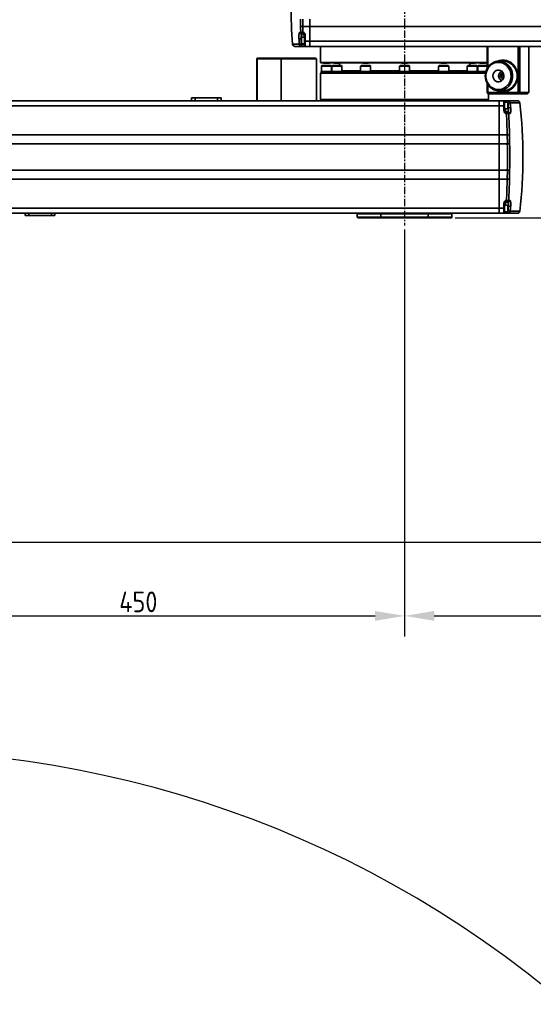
# Model space of a CAD drawing. Header units: millimetres. Extents: x 13873 to 18697, y 1443 to 6366.
# Tile 21 of 28: x 15798 to 16232, y 4175 to 5007. Entities that reach past the tile are written whole.
import ezdxf

# ---------------------------------------------------------------- set-up
doc = ezdxf.new("R2010")
doc.units = ezdxf.units.MM
doc.header["$PDSIZE"] = -1
doc.linetypes.add('CENTER', pattern=[10.16, 6.35, -1.27, 1.27, -1.27])
doc.styles.add('标准汉字', font='gbenor.shx', dxfattribs={"bigfont": 'gbcbig.shx'})
doc.dimstyles.new('ISO-25', dxfattribs={"dimscale": 5, "dimtxt": 3.5, "dimasz": 5, "dimexe": 3.5, "dimexo": 0.625, "dimtad": 1, "dimdec": 1, "dimdsep": 46, "dimtxsty": '标准汉字', "dimcen": 2.5, "dimclrd": 1, "dimclre": 1, "dimadec": 0, "dimazin": 0, "dimtfac": 1, "dimtdec": 1, "dimtmove": 1, "dimatfit": 3, "dimfxl": 1, "dimarcsym": 0})

# ---------------------------------------------------------------- blocks, each defined once
blk = doc.blocks.new('*D58')
at = {"color": 1, "lineweight": -2, "transparency": 16777216}
for p, q in [((16123.47, 4830.11), (16123.47, 4485.87)), ((15673.47, 4553.72), (15673.47, 4485.87)), ((15698.47, 4503.37), (16098.47, 4503.37))]:
    blk.add_line(p, q, dxfattribs=at)
at = {"color": 1, "transparency": 16777216}
for points in [[(15698.47, 4507.53), (15698.47, 4499.2), (15673.47, 4503.37)], [(16098.47, 4507.53), (16098.47, 4499.2), (16123.47, 4503.37)]]:
    blk.add_solid(points, dxfattribs=at)
at = {"layer": 'Defpoints', "color": 0, "transparency": 16777216}
for p in [(16123.47, 4833.24), (15673.47, 4556.85), (16123.47, 4503.37)]:
    blk.add_point(p, dxfattribs=at)
at = {"color": 0, "transparency": 16777216, "insert": (15898.47, 4515.24), "char_height": 17.5, "attachment_point": 5, "style": '标准汉字'}
blk.add_mtext('450', dxfattribs=at)
blk = doc.blocks.new('*D59')
at = {"color": 1, "lineweight": -2, "transparency": 16777216}
for p, q in [((16123.47, 4830.11), (16123.47, 4485.87)), ((16573.47, 4714.84), (16573.47, 4485.87)), ((16148.47, 4503.37), (16548.47, 4503.37))]:
    blk.add_line(p, q, dxfattribs=at)
at = {"color": 1, "transparency": 16777216}
for points in [[(16148.47, 4507.53), (16148.47, 4499.2), (16123.47, 4503.37)], [(16548.47, 4507.53), (16548.47, 4499.2), (16573.47, 4503.37)]]:
    blk.add_solid(points, dxfattribs=at)
at = {"layer": 'Defpoints', "color": 0, "transparency": 16777216}
for p in [(16123.47, 4833.24), (16573.47, 4717.96), (16573.47, 4503.37)]:
    blk.add_point(p, dxfattribs=at)
at = {"color": 0, "transparency": 16777216, "insert": (16348.47, 4515.24), "char_height": 17.5, "attachment_point": 5, "style": '标准汉字'}
blk.add_mtext('450', dxfattribs=at)
blk = doc.blocks.new('*D60')
at = {"color": 1, "lineweight": -2, "transparency": 16777216}
for p, q in [((16166.09, 4839.79), (16312.2, 4839.79)), ((16294.7, 4590.79), (16294.7, 4814.79)), ((15764.09, 4565.79), (16312.2, 4565.79))]:
    blk.add_line(p, q, dxfattribs=at)
at = {"color": 1, "transparency": 16777216}
for points in [[(16290.53, 4814.79), (16298.86, 4814.79), (16294.7, 4839.79)], [(16290.53, 4590.79), (16298.86, 4590.79), (16294.7, 4565.79)]]:
    blk.add_solid(points, dxfattribs=at)
at = {"layer": 'Defpoints', "color": 0, "transparency": 16777216}
for p in [(16162.97, 4839.79), (16294.7, 4839.79), (15760.97, 4565.79)]:
    blk.add_point(p, dxfattribs=at)
at = {"color": 0, "transparency": 16777216, "insert": (16282.82, 4702.79), "char_height": 17.5, "attachment_point": 5, "rotation": 90, "style": '标准汉字'}
blk.add_mtext('274', dxfattribs=at)
blk = doc.blocks.new('*D61')
at = {"color": 1, "lineweight": -2, "transparency": 16777216}
for p, q in [((16260.28, 4984.79), (16312.2, 4984.79)), ((16294.7, 4864.79), (16294.7, 4959.79)), ((16166.09, 4839.79), (16312.2, 4839.79))]:
    blk.add_line(p, q, dxfattribs=at)
at = {"color": 1, "transparency": 16777216}
for points in [[(16290.53, 4959.79), (16298.86, 4959.79), (16294.7, 4984.79)], [(16290.53, 4864.79), (16298.86, 4864.79), (16294.7, 4839.79)]]:
    blk.add_solid(points, dxfattribs=at)
at = {"layer": 'Defpoints', "color": 0, "transparency": 16777216}
for p in [(16257.15, 4984.79), (16294.7, 4984.79), (16162.97, 4839.79)]:
    blk.add_point(p, dxfattribs=at)
at = {"color": 0, "transparency": 16777216, "insert": (16282.82, 4912.29), "char_height": 17.5, "attachment_point": 5, "rotation": 90, "style": '标准汉字'}
blk.add_mtext('145', dxfattribs=at)
blk = doc.blocks.new('*D62')
at = {"color": 1, "lineweight": -2, "transparency": 16777216}
for p, q in [((16506.26, 5637.18), (15382.56, 5637.18)), ((15400.06, 4590.79), (15400.06, 5612.18)), ((15500.34, 4565.79), (15382.56, 4565.79))]:
    blk.add_line(p, q, dxfattribs=at)
at = {"color": 1, "transparency": 16777216}
for points in [[(15395.89, 5612.18), (15404.22, 5612.18), (15400.06, 5637.18)], [(15395.89, 4590.79), (15404.22, 4590.79), (15400.06, 4565.79)]]:
    blk.add_solid(points, dxfattribs=at)
at = {"layer": 'Defpoints', "color": 0, "transparency": 16777216}
for p in [(15400.06, 5637.18), (16509.38, 5637.18), (15503.47, 4565.79)]:
    blk.add_point(p, dxfattribs=at)
at = {"color": 0, "transparency": 16777216, "insert": (15388.18, 5101.48), "char_height": 17.5, "attachment_point": 5, "rotation": 90, "style": '标准汉字'}
blk.add_mtext('1071', dxfattribs=at)
blk = doc.blocks.new('*D73')
at = {"color": 1, "lineweight": -2, "transparency": 16777216}
for p, q in [((16572.61, 4721.29), (16670.71, 4721.29)), ((16653.21, 4590.79), (16653.21, 4696.29)), ((15635.34, 4565.79), (16670.71, 4565.79))]:
    blk.add_line(p, q, dxfattribs=at)
at = {"color": 1, "transparency": 16777216}
for points in [[(16649.04, 4696.29), (16657.38, 4696.29), (16653.21, 4721.29)], [(16649.04, 4590.79), (16657.38, 4590.79), (16653.21, 4565.79)]]:
    blk.add_solid(points, dxfattribs=at)
at = {"layer": 'Defpoints', "color": 0, "transparency": 16777216}
for p in [(16569.48, 4721.29), (16653.21, 4721.29), (15632.22, 4565.79)]:
    blk.add_point(p, dxfattribs=at)
at = {"color": 0, "transparency": 16777216, "insert": (16641.34, 4643.54), "char_height": 17.5, "attachment_point": 5, "rotation": 90, "style": '标准汉字'}
blk.add_mtext('155.5', dxfattribs=at)

msp = doc.modelspace()

# ---------------------------------------------------------------- linework, layer by layer
at = {"color": 4, "linetype": 'CENTER'}
msp.add_line((16123.47, 5059.21), (16123.47, 4833.24), dxfattribs=at)
at = {"linetype": 'Continuous', "lineweight": 35}
for p, q in [((16035.56, 5001.86), (16035.41, 5007.85)), ((16037.37, 5007.9), (16037.52, 5001.7)), ((16043.47, 5001.7), (16043.47, 5007.9)), ((16034.84, 4996.68), (16035.7, 4996.68)), ((16037.66, 4994.79), (16036.8, 4994.79)), ((16037.52, 5001.7), (16043.47, 5001.7)), ((16037.66, 4996.54), (16038.47, 4996.54)), ((16037.66, 4996.54), (16037.66, 4994.79)), ((16038.47, 4994.79), (16037.66, 4994.79)), ((16038.47, 4994.79), (16038.47, 4996.54)), ((16038.47, 4992.54), (16038.47, 4994.79)), ((16039.47, 4994.33), (16039.47, 4989.17)), ((16633.47, 5001.7), (16043.47, 5001.7)), ((16043.47, 5001.7), (16043.47, 4989.17)), ((16028.85, 4986.63), (16034.57, 4986.63)), ((16034.22, 4991.15), (16035.97, 4991.28)), ((16034.57, 4986.63), (16036.54, 4986.79)), ((16036.27, 4992.54), (16035.97, 4992.24)), ((16035.97, 4987.34), (16035.97, 4992.24)), ((16035.97, 4987.34), (16036.27, 4987.04)), ((16038.97, 4992.54), (16036.27, 4992.54)), ((16036.27, 4992.54), (16036.27, 4987.04)), ((16036.27, 4987.04), (16038.97, 4987.04)), ((16036.52, 4987.04), (16036.54, 4986.79)), ((16036.54, 4986.79), (16036.54, 4984.79)), ((16036.54, 4986.79), (16038.47, 4986.79)), ((16038.47, 4986.79), (16038.47, 4987.04)), ((16038.47, 4984.79), (16038.47, 4986.79)), ((16039.47, 4986.79), (16038.47, 4986.79)), ((16039.47, 4992.54), (16038.97, 4992.54)), ((16038.97, 4992.54), (16038.97, 4987.04)), ((16038.97, 4987.04), (16039.47, 4987.04)), ((16039.47, 4989.17), (16043.47, 4989.17)), ((16039.47, 4989.17), (16039.47, 4984.79)), ((16043.47, 4989.17), (16633.47, 4989.17)), ((16043.47, 4984.79), (16043.47, 4989.17)), ((16036.54, 4984.79), (16030.84, 4984.79)), ((16038.47, 4984.79), (16036.54, 4984.79)), ((16039.47, 4984.79), (16043.47, 4984.79)), ((16633.47, 4984.79), (16043.47, 4984.79)), ((16052.47, 4984.79), (16052.47, 4971.29)), ((16193.13, 4965.96), (16193.13, 4984.79)), ((16193.68, 4984.79), (16193.68, 4966.91)), ((16219.55, 4945.79), (16219.55, 4984.79)), ((16220.86, 4984.79), (16220.86, 4945.79)), ((16228.47, 4946.05), (16228.47, 4984.79)), ((15998.97, 4974.79), (15998.47, 4974.29)), ((15998.47, 4974.29), (15998.97, 4974.29)), ((15998.47, 4938.79), (15998.47, 4974.29)), ((15998.97, 4974.79), (15998.97, 4974.29)), ((15998.97, 4974.79), (16019.11, 4974.79)), ((16019.14, 4974.29), (15998.97, 4974.29)), ((15998.97, 4974.29), (15998.97, 4938.79)), ((16019.11, 4974.79), (16019.14, 4974.29)), ((16019.11, 4974.79), (16048.4, 4974.79)), ((16019.14, 4974.29), (16019.14, 4938.79)), ((16048.95, 4974.29), (16019.14, 4974.29)), ((16048.4, 4974.79), (16048.95, 4974.29)), ((16048.95, 4974.29), (16048.95, 4938.79)), ((16052.47, 4971.29), (16052.97, 4970.79)), ((16052.47, 4971.29), (16193.13, 4971.29)), ((16193.13, 4970.79), (16052.97, 4970.79)), ((16054.78, 4970.79), (16055.08, 4970.49)), ((16059.86, 4970.49), (16055.08, 4970.49)), ((16059.86, 4970.49), (16060.16, 4970.79)), ((16063.62, 4970.79), (16063.92, 4970.49)), ((16064.24, 4970.49), (16063.92, 4970.49)), ((16068.7, 4970.49), (16064.24, 4970.49)), ((16068.47, 4970.49), (16068.47, 4968.49)), ((16068.7, 4970.49), (16069, 4970.79)), ((16087.78, 4970.79), (16088.08, 4970.49)), ((16089.27, 4970.49), (16088.08, 4970.49)), ((16092.86, 4970.49), (16089.27, 4970.49)), ((16092.86, 4970.49), (16093.16, 4970.79)), ((16120.78, 4970.79), (16121.08, 4970.49)), ((16123.47, 4970.49), (16121.08, 4970.49)), ((16125.86, 4970.49), (16123.47, 4970.49)), ((16125.86, 4970.49), (16126.16, 4970.79)), ((16153.78, 4970.79), (16154.08, 4970.49)), ((16157.66, 4970.49), (16154.08, 4970.49)), ((16158.86, 4970.49), (16157.66, 4970.49)), ((16158.86, 4970.49), (16159.16, 4970.79)), ((16177.94, 4970.79), (16178.24, 4970.49)), ((16182.7, 4970.49), (16178.24, 4970.49)), ((16178.47, 4968.49), (16178.47, 4970.49)), ((16183.02, 4970.49), (16182.7, 4970.49)), ((16183.02, 4970.49), (16183.32, 4970.79)), ((16186.78, 4970.79), (16187.08, 4970.49)), ((16191.86, 4970.49), (16187.08, 4970.49)), ((16191.86, 4970.49), (16192.16, 4970.79)), ((16207, 4972.29), (16203.17, 4972.29)), ((16053.07, 4962.79), (16052.47, 4962.19)), ((16052.47, 4962.19), (16052.47, 4939.99)), ((16191.84, 4962.19), (16052.47, 4962.19)), ((16052.97, 4963.49), (16052.97, 4962.79)), ((16052.97, 4963.49), (16061.81, 4963.49)), ((16052.97, 4962.79), (16053.07, 4962.79)), ((16061.97, 4962.79), (16053.07, 4962.79)), ((16053.65, 4968.49), (16053.22, 4968.06)), ((16053.22, 4968.06), (16053.22, 4963.49)), ((16061.72, 4968.06), (16053.22, 4968.06)), ((16053.65, 4968.49), (16061.29, 4968.49)), ((16061.72, 4968.06), (16061.29, 4968.49)), ((16061.72, 4963.49), (16061.72, 4968.06)), ((16061.81, 4963.49), (16061.81, 4962.79)), ((16061.81, 4963.49), (16062.41, 4963.49)), ((16062.02, 4962.79), (16062.99, 4962.79)), ((16062.49, 4968.49), (16062.06, 4968.06)), ((16062.06, 4968.06), (16062.06, 4963.49)), ((16070.56, 4968.06), (16062.06, 4968.06)), ((16062.41, 4963.49), (16070.81, 4963.49)), ((16062.49, 4968.49), (16070.13, 4968.49)), ((16087.43, 4962.79), (16062.99, 4962.79)), ((16070.56, 4968.06), (16070.13, 4968.49)), ((16070.56, 4963.49), (16070.56, 4968.06)), ((16070.56, 4964.19), (16086.22, 4964.19)), ((16070.56, 4963.79), (16086.22, 4963.79)), ((16070.81, 4962.79), (16070.81, 4963.49)), ((16070.81, 4963.29), (16085.97, 4963.29)), ((16085.97, 4963.49), (16085.97, 4962.79)), ((16085.97, 4963.49), (16088.22, 4963.49)), ((16086.65, 4968.49), (16086.22, 4968.06)), ((16086.22, 4968.06), (16086.22, 4963.49)), ((16094.72, 4968.06), (16086.22, 4968.06)), ((16086.65, 4968.49), (16094.29, 4968.49)), ((16087.43, 4962.79), (16089.11, 4962.79)), ((16088.22, 4963.49), (16094.97, 4963.49)), ((16122.49, 4962.79), (16089.11, 4962.79)), ((16094.72, 4968.06), (16094.29, 4968.49)), ((16094.72, 4963.49), (16094.72, 4968.06)), ((16094.72, 4964.19), (16119.22, 4964.19)), ((16094.72, 4963.79), (16119.22, 4963.79)), ((16094.97, 4962.79), (16094.97, 4963.49)), ((16094.97, 4963.29), (16118.97, 4963.29)), ((16118.97, 4963.49), (16118.97, 4962.79)), ((16118.97, 4963.49), (16123.47, 4963.49)), ((16119.65, 4968.49), (16119.22, 4968.06)), ((16119.22, 4968.06), (16119.22, 4963.49)), ((16127.72, 4968.06), (16119.22, 4968.06)), ((16119.65, 4968.49), (16127.29, 4968.49)), ((16122.49, 4962.79), (16124.44, 4962.79)), ((16123.47, 4963.49), (16127.97, 4963.49)), ((16157.82, 4962.79), (16124.44, 4962.79)), ((16127.72, 4968.06), (16127.29, 4968.49)), ((16127.72, 4963.49), (16127.72, 4968.06)), ((16127.72, 4964.19), (16152.22, 4964.19)), ((16127.72, 4963.79), (16152.22, 4963.79)), ((16127.97, 4962.79), (16127.97, 4963.49)), ((16127.97, 4963.29), (16151.97, 4963.29)), ((16151.97, 4963.49), (16151.97, 4962.79)), ((16151.97, 4963.49), (16158.72, 4963.49)), ((16152.65, 4968.49), (16152.22, 4968.06)), ((16152.22, 4968.06), (16152.22, 4963.49)), ((16160.72, 4968.06), (16152.22, 4968.06)), ((16152.65, 4968.49), (16160.29, 4968.49)), ((16157.82, 4962.79), (16159.51, 4962.79)), ((16158.72, 4963.49), (16160.97, 4963.49)), ((16183.94, 4962.79), (16159.51, 4962.79)), ((16160.72, 4968.06), (16160.29, 4968.49)), ((16160.72, 4963.49), (16160.72, 4968.06)), ((16160.72, 4964.19), (16176.38, 4964.19)), ((16160.72, 4963.79), (16176.38, 4963.79)), ((16160.97, 4962.79), (16160.97, 4963.49)), ((16160.97, 4963.29), (16176.13, 4963.29)), ((16176.13, 4963.49), (16176.13, 4962.79)), ((16176.13, 4963.49), (16184.52, 4963.49)), ((16176.81, 4968.49), (16176.38, 4968.06)), ((16176.38, 4968.06), (16176.38, 4963.49)), ((16184.88, 4968.06), (16176.38, 4968.06)), ((16176.81, 4968.49), (16184.45, 4968.49)), ((16183.94, 4962.79), (16184.92, 4962.79)), ((16184.88, 4968.06), (16184.45, 4968.49)), ((16184.52, 4963.49), (16185.13, 4963.49)), ((16184.88, 4963.49), (16184.88, 4968.06)), ((16191.96, 4962.79), (16184.92, 4962.79)), ((16185.13, 4962.79), (16185.13, 4963.49)), ((16185.13, 4963.49), (16192.14, 4963.49)), ((16185.65, 4968.49), (16185.22, 4968.06)), ((16185.22, 4968.06), (16185.22, 4963.49)), ((16193.13, 4968.06), (16185.22, 4968.06)), ((16185.65, 4968.49), (16193.13, 4968.49)), ((16204.92, 4961.2), (16204.65, 4958.91)), ((16206.9, 4962.08), (16204.92, 4961.2)), ((16205.93, 4961.2), (16204.92, 4961.2)), ((16206.9, 4962.08), (16206.9, 4962.08)), ((16193.13, 4945.79), (16193.13, 4953.62)), ((16193.68, 4952.68), (16193.68, 4945.79)), ((16204.65, 4958.91), (16206.34, 4957.5)), ((16205.65, 4958.91), (16204.65, 4958.91)), ((16206.34, 4957.5), (16207.03, 4957.81)), ((16194.06, 4944.79), (16193.13, 4945.79)), ((16193.68, 4945.79), (16193.13, 4945.79)), ((16194.06, 4944.79), (16193.68, 4945.79)), ((16193.68, 4945.79), (16219.55, 4945.79)), ((16219.93, 4944.79), (16194.06, 4944.79)), ((16194.47, 4939.99), (16194.47, 4944.79)), ((16203.17, 4947.29), (16207, 4947.29)), ((16219.93, 4944.79), (16219.55, 4945.79)), ((16220.86, 4945.79), (16219.55, 4945.79)), ((16219.93, 4944.79), (16220.86, 4945.79)), ((16227.46, 4944.79), (16219.93, 4944.79)), ((16220.86, 4945.79), (16228.47, 4945.79)), ((15749.24, 4938.79), (16203.47, 4938.79)), ((15943.37, 4938.79), (15943.37, 4941.29)), ((15943.37, 4941.29), (15946.37, 4941.29)), ((15946.37, 4941.29), (15965.37, 4941.29)), ((15946.37, 4941.29), (15946.37, 4938.79)), ((15965.37, 4938.79), (15965.37, 4941.29)), ((15965.37, 4941.29), (15968.37, 4941.29)), ((15968.37, 4941.29), (15968.37, 4938.79)), ((16052.47, 4939.99), (16053.07, 4939.39)), ((16052.47, 4939.99), (16194.47, 4939.99)), ((16053.07, 4939.39), (16052.47, 4938.79)), ((16053.07, 4939.39), (16193.87, 4939.39)), ((16193.87, 4939.39), (16194.47, 4939.99)), ((16194.47, 4938.79), (16193.87, 4939.39)), ((16203.47, 4938.79), (16203.47, 4934.55)), ((16207.47, 4938.79), (16203.47, 4938.79)), ((16207.47, 4934.55), (16207.47, 4938.79)), ((16207.97, 4937.54), (16207.47, 4937.54)), ((16210.67, 4937.54), (16207.97, 4937.54)), ((16207.97, 4932.04), (16207.97, 4937.54)), ((16207.97, 4937.54), (16207.97, 4932.25)), ((16208.47, 4938.79), (16210.68, 4938.79)), ((16208.47, 4938.79), (16208.47, 4937.54)), ((16210.97, 4937.24), (16210.67, 4937.54)), ((16210.67, 4932.04), (16210.67, 4937.54)), ((16210.68, 4938.79), (16218.86, 4938.79)), ((16210.68, 4937.53), (16210.68, 4938.79)), ((16210.97, 4937.24), (16210.97, 4932.34)), ((16210.97, 4936.83), (16212.63, 4937.02)), ((16220.85, 4937.02), (16212.63, 4937.02)), ((16203.47, 4934.55), (15578.47, 4934.55)), ((16203.47, 4934.55), (16203.47, 4910.07)), ((16207.47, 4934.55), (16203.47, 4934.55)), ((16207.47, 4930.31), (16207.47, 4934.55)), ((16207.47, 4932.04), (16207.97, 4932.04)), ((16207.97, 4932.25), (16207.97, 4932.04)), ((16207.97, 4932.04), (16210.67, 4932.04)), ((16208.47, 4932.04), (16208.47, 4929.79)), ((16208.47, 4929.79), (16208.47, 4928.1)), ((16208.47, 4929.79), (16209.51, 4929.79)), ((16209.51, 4928.1), (16208.47, 4928.1)), ((16209.51, 4928.1), (16209.51, 4929.79)), ((16209.51, 4929.79), (16210.57, 4929.79)), ((16210.67, 4932.04), (16210.97, 4932.34)), ((16210.97, 4932.79), (16211.13, 4932.79)), ((16211.13, 4932.79), (16213.08, 4933)), ((16212.51, 4927.98), (16211.45, 4927.98)), ((15578.47, 4910.07), (16203.47, 4910.07)), ((16203.47, 4902.47), (15578.47, 4902.47)), ((16203.47, 4910.07), (16203.47, 4902.47)), ((16210.14, 4910.07), (16203.47, 4910.07)), ((16203.47, 4880.12), (16203.47, 4902.47)), ((16210.29, 4902.47), (16203.47, 4902.47)), ((16210.29, 4902.47), (16210.14, 4910.07)), ((16212.23, 4902.52), (16210.29, 4902.47)), ((16212.09, 4909.86), (16212.23, 4902.52)), ((15578.47, 4880.12), (16203.47, 4880.12)), ((16203.47, 4880.12), (16203.47, 4872.51)), ((16210.29, 4880.12), (16203.47, 4880.12)), ((16210.14, 4872.51), (16210.29, 4880.12)), ((16212.23, 4880.06), (16210.29, 4880.12)), ((16212.23, 4880.06), (16212.09, 4872.72)), ((16203.47, 4872.51), (15578.47, 4872.51)), ((16203.47, 4872.51), (16203.47, 4848.03)), ((16210.14, 4872.51), (16203.47, 4872.51)), ((16208.47, 4854.49), (16209.51, 4854.49)), ((16208.47, 4854.49), (16208.47, 4852.79)), ((16209.51, 4852.79), (16208.47, 4852.79)), ((16208.47, 4852.79), (16208.47, 4850.54)), ((16209.51, 4852.79), (16209.51, 4854.49)), ((16210.57, 4852.79), (16209.51, 4852.79)), ((16211.45, 4854.61), (16212.51, 4854.61)), ((15578.47, 4848.03), (16203.47, 4848.03)), ((16203.47, 4848.03), (16203.47, 4843.79)), ((16207.47, 4848.03), (16203.47, 4848.03)), ((16207.47, 4848.03), (16207.47, 4852.28)), ((16207.97, 4850.54), (16207.47, 4850.54)), ((16207.47, 4843.79), (16207.47, 4848.03)), ((16207.47, 4845.04), (16207.97, 4845.04)), ((16210.67, 4850.54), (16207.97, 4850.54)), ((16207.97, 4845.04), (16207.97, 4850.54)), ((16207.97, 4850.54), (16207.97, 4845.25)), ((16207.97, 4845.25), (16207.97, 4845.04)), ((16207.97, 4845.04), (16210.67, 4845.04)), ((16208.47, 4845.04), (16208.47, 4843.79)), ((16210.97, 4850.24), (16210.67, 4850.54)), ((16210.67, 4845.04), (16210.67, 4850.54)), ((16210.67, 4845.04), (16210.97, 4845.34)), ((16210.68, 4843.79), (16210.68, 4845.05)), ((16210.97, 4850.24), (16210.97, 4845.34)), ((16210.97, 4849.79), (16211.13, 4849.79)), ((16212.63, 4845.56), (16210.97, 4845.76)), ((16213.08, 4849.58), (16211.13, 4849.79)), ((16212.63, 4845.56), (16220.85, 4845.56)), ((16203.47, 4843.79), (15578.47, 4843.79)), ((15802.97, 4841.79), (15802.97, 4843.79)), ((15805.97, 4841.79), (15802.97, 4841.79)), ((15805.97, 4843.79), (15805.97, 4841.79)), ((15824.97, 4841.79), (15805.97, 4841.79)), ((15824.97, 4841.79), (15824.97, 4843.79)), ((15827.97, 4841.79), (15824.97, 4841.79)), ((15827.97, 4843.79), (15827.97, 4841.79)), ((16083.97, 4843.79), (16083.47, 4843.29)), ((16083.47, 4843.29), (16083.47, 4840.29)), ((16103.47, 4843.29), (16083.47, 4843.29)), ((16083.47, 4840.29), (16083.97, 4839.79)), ((16083.47, 4840.29), (16103.47, 4840.29)), ((16103.47, 4839.79), (16083.97, 4839.79)), ((16103.47, 4843.29), (16103.47, 4843.79)), ((16143.47, 4843.29), (16103.47, 4843.29)), ((16103.47, 4843.29), (16103.47, 4840.29)), ((16103.47, 4840.29), (16143.47, 4840.29)), ((16103.47, 4839.79), (16103.47, 4840.29)), ((16143.47, 4839.79), (16103.47, 4839.79)), ((16143.47, 4843.79), (16143.47, 4843.29)), ((16163.47, 4843.29), (16143.47, 4843.29)), ((16143.47, 4843.29), (16143.47, 4840.29)), ((16143.47, 4840.29), (16163.47, 4840.29)), ((16143.47, 4840.29), (16143.47, 4839.79)), ((16162.97, 4839.79), (16143.47, 4839.79)), ((16163.47, 4843.29), (16162.97, 4843.79)), ((16162.97, 4839.79), (16163.47, 4840.29)), ((16163.47, 4840.29), (16163.47, 4843.29)), ((16207.47, 4843.79), (16203.47, 4843.79)), ((16210.68, 4843.79), (16208.47, 4843.79)), ((16218.86, 4843.79), (16210.68, 4843.79))]:
    msp.add_line(p, q, dxfattribs=at)
at = {"linetype": 'Continuous', "lineweight": 35, "flags": 128}
for points in [[(16195.51, 4969.14), (16197.08, 4970.41), (16198.82, 4971.37), (16200.69, 4972), (16202.63, 4972.28), (16204.59, 4972.2), (16206.51, 4971.76), (16208.33, 4970.98), (16210, 4969.87), (16211.48, 4968.48), (16212.71, 4966.83), (16213.68, 4964.99), (16214.34, 4962.99), (16214.68, 4960.9), (16214.68, 4958.78), (16214.36, 4956.69), (16213.72, 4954.69), (16212.77, 4952.84), (16211.54, 4951.18), (16210.08, 4949.77), (16208.41, 4948.65), (16206.6, 4947.86), (16204.69, 4947.4), (16202.73, 4947.3), (16200.79, 4947.56), (16198.91, 4948.17), (16197.16, 4949.12), (16195.58, 4950.37), (16194.22, 4951.9), (16193.11, 4953.65), (16192.3, 4955.58), (16191.8, 4957.63), (16191.62, 4959.74), (16191.78, 4961.85), (16192.27, 4963.91), (16193.07, 4965.84), (16194.16, 4967.6), (16195.51, 4969.14)], [(16195.74, 4968.39), (16194.43, 4966.89), (16193.39, 4965.16), (16192.66, 4963.26), (16192.25, 4961.25), (16192.18, 4959.19), (16192.45, 4957.15), (16193.05, 4955.19), (16193.97, 4953.38), (16195.17, 4951.78), (16196.61, 4950.44), (16198.26, 4949.39), (16200.04, 4948.68), (16201.92, 4948.33), (16203.83, 4948.35), (16205.7, 4948.73), (16207.47, 4949.47), (16209.1, 4950.54), (16210.53, 4951.91), (16211.7, 4953.53), (16212.59, 4955.35), (16213.17, 4957.32), (16213.41, 4959.37), (16213.31, 4961.42), (16212.87, 4963.43), (16212.11, 4965.32), (16211.04, 4967.03), (16209.72, 4968.51), (16208.17, 4969.71), (16206.45, 4970.59), (16204.61, 4971.12), (16202.71, 4971.29), (16200.81, 4971.09), (16198.98, 4970.53), (16197.27, 4969.62), (16195.74, 4968.39)], [(16201.67, 4972.19), (16203.56, 4972.88), (16205.59, 4973.25), (16207.65, 4973.25), (16209.68, 4972.88), (16211.63, 4972.15), (16213.44, 4971.09), (16215.06, 4969.72), (16216.46, 4968.08), (16217.59, 4966.22), (16218.41, 4964.18), (16218.92, 4962.01), (16219.09, 4959.79), (16218.92, 4957.57), (16218.41, 4955.41), (16217.59, 4953.37), (16216.46, 4951.5), (16215.06, 4949.86), (16213.44, 4948.49), (16211.63, 4947.43), (16209.68, 4946.71), (16207.65, 4946.34), (16205.59, 4946.34), (16203.56, 4946.71), (16201.67, 4947.4)], [(16207, 4947.29), (16208.47, 4947.39), (16210.38, 4947.84), (16212.2, 4948.63), (16213.87, 4949.74), (16215.34, 4951.14), (16216.57, 4952.79), (16217.52, 4954.64), (16218.18, 4956.64), (16218.51, 4958.73), (16218.51, 4960.85), (16218.18, 4962.94), (16217.52, 4964.94), (16216.57, 4966.79), (16215.34, 4968.44), (16213.87, 4969.84), (16212.2, 4970.95), (16210.38, 4971.74), (16208.47, 4972.19), (16207, 4972.29)], [(16199.72, 4963.53), (16198.91, 4962.5), (16198.37, 4961.26), (16198.17, 4959.92), (16198.31, 4958.57), (16198.78, 4957.3), (16199.55, 4956.23), (16200.56, 4955.41), (16201.74, 4954.92), (16202.99, 4954.8), (16204.23, 4955.04), (16205.36, 4955.64), (16206.3, 4956.54), (16206.98, 4957.68), (16207.35, 4958.99), (16207.38, 4960.35), (16207.07, 4961.67), (16206.45, 4962.85), (16205.55, 4963.8), (16204.45, 4964.46), (16203.22, 4964.77), (16201.97, 4964.71), (16200.77, 4964.29), (16199.72, 4963.53)]]:
    msp.add_lwpolyline(points, dxfattribs=at)
at = {"linetype": 'Continuous', "lineweight": 35}
for centre, radius, start, end in [((16427.47, 5019.79), 400, 179.99979, 184.75612), ((16036.82, 4996.77), 1.98, 182.7959, 269.54816), ((16037.03, 5007.84), 6.15, 256.18581, 274.57023), ((16421.44, 5009.91), 385.97, 181.19543, 181.96545), ((16037.09, 5002.65), 6.13, 256.91261, 275.34839), ((16037.68, 4996.77), 1.98, 182.72926, 269.4888), ((16421.47, 5009.72), 384.04, 181.19543, 181.96545), ((16038.47, 4993.79), 1, 0, 90), ((16030.84, 4986.79), 2, 184.75612, 270), ((16427.47, 5019.79), 394.29, 184.16591, 184.82514), ((16036.55, 4986.77), 1.98, 184.30114, 269.628), ((16207.16, 4959.79), 4.35, 112.12551, 247.87449), ((16206.9, 4959.79), 3.87, 105.517, 254.483), ((16210.66, 4936.82), 1.97, 5.88798, 89.48556), ((15823.47, 4891.29), 391.84, 6.11036, 6.70189), ((16218.86, 4936.79), 2, 6.5645, 90), ((15823.47, 4891.29), 400, 0.00007, 6.5645), ((16208.47, 4930.79), 1, 180, 270), ((16209.49, 4927.82), 1.97, 4.43246, 89.32881), ((16210.16, 4922.81), 5.33, 75.92725, 96.95234), ((15832.39, 4905.92), 377.77, 0.63023, 3.36593), ((16210.55, 4927.82), 1.97, 4.51776, 89.39948), ((15823.47, 4891.29), 389.88, 6.11036, 6.32995), ((15832.44, 4905.68), 379.67, 0.63023, 3.36593), ((16210.54, 4904.67), 5.42, 73.39943, 94.18962), ((15823.47, 4891.29), 386.98, 358.34502, 1.65498), ((15823.47, 4891.29), 388.93, 358.34502, 1.65498), ((15823.47, 4891.29), 400, 353.4355, 0.00007), ((15832.39, 4876.67), 377.77, 356.63407, 359.36977), ((16210.54, 4877.91), 5.42, 265.81038, 286.60057), ((15832.44, 4876.9), 379.67, 356.63407, 359.36977), ((16208.47, 4851.79), 1, 90, 180), ((16210.16, 4859.78), 5.33, 263.04766, 284.07275), ((16209.49, 4854.76), 1.97, 270.67119, 355.56754), ((16210.55, 4854.76), 1.97, 270.60052, 355.48224), ((16210.66, 4845.77), 1.97, 270.51444, 354.11202), ((15823.47, 4891.29), 389.88, 353.67005, 353.88964), ((15823.47, 4891.29), 391.84, 353.29811, 353.88964), ((16218.86, 4845.79), 2, 270, 353.4355)]:
    msp.add_arc(centre, radius, start, end, dxfattribs=at)
at = {"color": 4}
msp.add_arc((15676.41, 3489.42), 900, 225, 135, dxfattribs=at)
at = {"linetype": 'Continuous', "lineweight": 35}
for centre, major_axis, ratio, start_param, end_param in [((16123.47, 5196.5), (0, 298.48), 0.648287, 3.708964, 3.715168), ((16123.47, 4946.05), (105, 0), 0.8391, 6.28025, 6.283185)]:
    msp.add_ellipse(centre, major_axis=major_axis, ratio=ratio, start_param=start_param, end_param=end_param, dxfattribs=at)
for points, knots in [([(16034.22, 4991.15), (16034.18, 4991.76), (16034.12, 4992.98), (16034.17, 4994.61), (16034.33, 4995.86), (16034.57, 4996.57), (16034.76, 4996.64), (16034.84, 4996.68)], [0, 0, 0, 0, 0.209815, 0.419653, 0.62928, 0.841011, 1, 1, 1, 1]), ([(16036.8, 4994.79), (16036.72, 4994.77), (16036.53, 4994.72), (16036.3, 4994.28), (16036.13, 4993.53), (16036.12, 4992.86), (16036.11, 4992.55)], [0, 0, 0, 0, 0.209846, 0.487257, 0.759575, 1, 1, 1, 1]), ([(16038.47, 4996.54), (16038.47, 4996.54), (16038.52, 4996.48), (16038.86, 4996), (16039.35, 4995.3), (16039.44, 4994.56), (16039.47, 4994.33)], [0, 0, 0, 0, 0.003605, 0.09879, 0.716884, 1, 1, 1, 1]), ([(16039.47, 4984.79), (16039.44, 4984.79), (16039.35, 4984.79), (16038.86, 4984.79), (16038.52, 4984.79), (16038.47, 4984.79), (16038.47, 4984.79)], [0, 0, 0, 0, 0.283116, 0.90121, 0.996395, 1, 1, 1, 1]), ([(16205.93, 4961.2), (16205.92, 4960.79), (16205.89, 4960.02), (16205.73, 4959.26), (16205.65, 4958.91)], [0, 0, 0, 0, 0.534671, 1, 1, 1, 1]), ([(16207.04, 4961.67), (16206.94, 4961.63), (16206.61, 4961.47), (16206.21, 4961.31), (16205.93, 4961.2)], [0, 0, 0, 0, 0.283276, 1, 1, 1, 1]), ([(16205.65, 4958.91), (16206, 4958.66), (16206.49, 4958.29), (16206.88, 4957.93), (16207, 4957.81)], [0, 0, 0, 0, 0.686371, 1, 1, 1, 1]), ([(16207.47, 4938.79), (16207.5, 4938.79), (16207.58, 4938.79), (16208.08, 4938.79), (16208.42, 4938.79), (16208.47, 4938.79), (16208.47, 4938.79)], [0, 0, 0, 0, 0.283116, 0.90121, 0.996395, 1, 1, 1, 1]), ([(16208.47, 4928.1), (16208.47, 4928.1), (16208.42, 4928.16), (16208.08, 4928.64), (16207.58, 4929.34), (16207.5, 4930.07), (16207.47, 4930.31)], [0, 0, 0, 0, 0.0036049, 0.0987897, 0.7168836, 1, 1, 1, 1]), ([(16210.57, 4929.79), (16210.66, 4929.81), (16210.86, 4929.85), (16211.1, 4930.24), (16211.25, 4930.92), (16211.27, 4931.81), (16211.18, 4932.46), (16211.13, 4932.79)], [0, 0, 0, 0, 0.170803, 0.381952, 0.587961, 0.793578, 1, 1, 1, 1]), ([(16213.08, 4933), (16213.13, 4932.45), (16213.22, 4931.35), (16213.2, 4929.87), (16213.05, 4928.74), (16212.81, 4928.08), (16212.6, 4928.01), (16212.51, 4927.98)], [0, 0, 0, 0, 0.208112, 0.416287, 0.623477, 0.832884, 1, 1, 1, 1]), ([(16207.47, 4852.28), (16207.5, 4852.51), (16207.58, 4853.25), (16208.08, 4853.94), (16208.42, 4854.42), (16208.47, 4854.49), (16208.47, 4854.49)], [0, 0, 0, 0, 0.283116, 0.90121, 0.996395, 1, 1, 1, 1]), ([(16211.13, 4849.79), (16211.16, 4850.02), (16211.25, 4850.56), (16211.27, 4851.41), (16211.16, 4852.18), (16210.92, 4852.7), (16210.69, 4852.76), (16210.57, 4852.79)], [0, 0, 0, 0, 0.141509, 0.3475487, 0.5590208, 0.7778511, 1, 1, 1, 1]), ([(16212.51, 4854.61), (16212.63, 4854.55), (16212.87, 4854.44), (16213.11, 4853.57), (16213.22, 4852.29), (16213.2, 4850.88), (16213.11, 4849.96), (16213.08, 4849.58)], [0, 0, 0, 0, 0.217729, 0.435644, 0.648979, 0.857556, 1, 1, 1, 1]), ([(16208.47, 4843.79), (16208.47, 4843.79), (16208.42, 4843.79), (16208.08, 4843.79), (16207.58, 4843.79), (16207.5, 4843.79), (16207.47, 4843.79)], [0, 0, 0, 0, 0.003605, 0.09879, 0.716884, 1, 1, 1, 1])]:
    msp.add_open_spline(points, degree=3, knots=knots, dxfattribs=at)

# ---------------------------------------------------------------- dimensions: what is measured, and where the dimension line sits
dim = msp.add_linear_dim(base=(15400.06, 5637.18), p1=(15503.47, 4565.79), p2=(16509.38, 5637.18), angle=90, dimstyle='ISO-25', override={"dimdec": 0})
dim.commit()
dim.dimension.update_dxf_attribs({"geometry": '*D62', "text_midpoint": (15388.18, 5101.48)})
for base, p1, p2, picture, middle in [((16294.7, 4984.79), (16162.97, 4839.79), (16257.15, 4984.79), '*D61', (16282.82, 4912.29)), ((16294.7, 4839.79), (15760.97, 4565.79), (16162.97, 4839.79), '*D60', (16282.82, 4702.79)), ((16653.21, 4721.29), (15632.22, 4565.79), (16569.48, 4721.29), '*D73', (16641.34, 4643.54))]:
    dim = msp.add_linear_dim(base=base, p1=p1, p2=p2, angle=90, dimstyle='ISO-25')
    dim.commit()
    dim.dimension.update_dxf_attribs({"geometry": picture, "text_midpoint": middle})
for base, p1, p2, picture, middle in [((16123.47, 4503.37), (15673.47, 4556.85), (16123.47, 4833.24), '*D58', (15898.47, 4515.24)), ((16573.47, 4503.37), (16123.47, 4833.24), (16573.47, 4717.96), '*D59', (16348.47, 4515.24))]:
    dim = msp.add_linear_dim(base=base, p1=p1, p2=p2, dimstyle='ISO-25')
    dim.commit()
    dim.dimension.update_dxf_attribs({"geometry": picture, "text_midpoint": middle})

doc.saveas('drawing.dxf')
